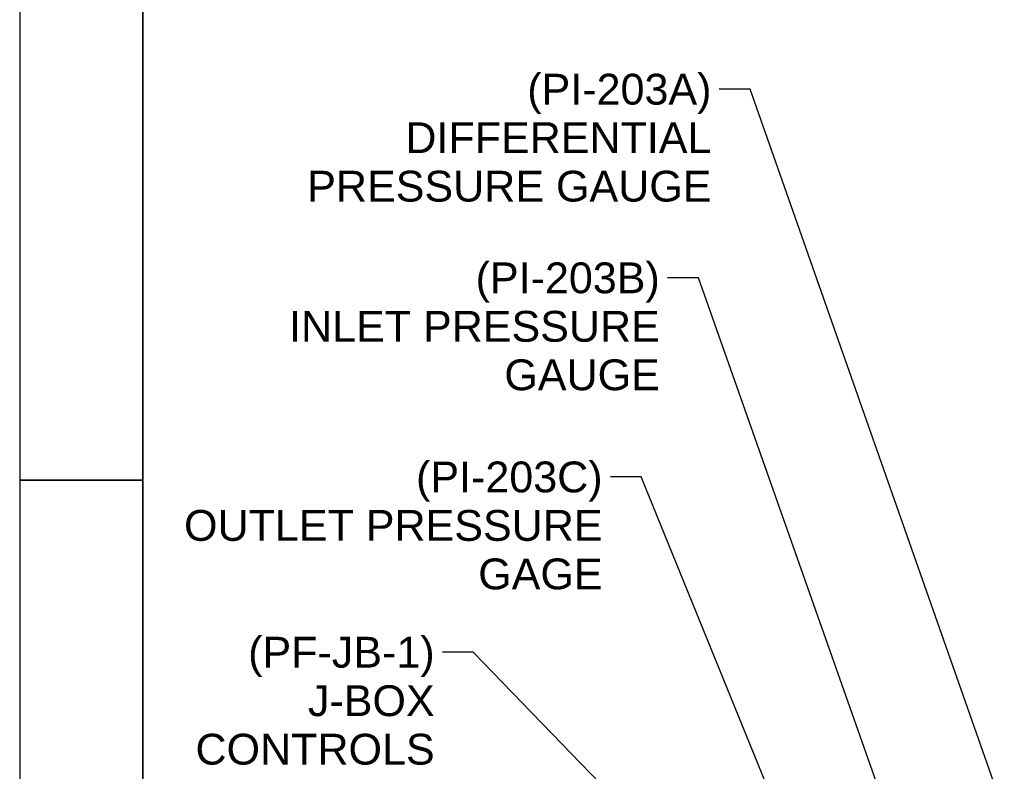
# Model space of a CAD drawing. Header units: inches. Extents: x 4 to 540, y 12 to 340.
# Tile 17 of 122: x 4 to 68, y 157 to 206. Entities that reach past the tile are written whole.
import ezdxf

# ---------------------------------------------------------------- set-up
doc = ezdxf.new("R2010")
doc.units = ezdxf.units.IN
doc.header["$LTSCALE"] = 16
doc.header["$MEASUREMENT"] = 0
doc.layers.get('0').update_dxf_attribs({"lineweight": 25})
doc.layers.get('DEFPOINTS').update_dxf_attribs({"lineweight": 25})
doc.layers.add('BORDER', color=7, linetype='Continuous', lineweight=25)
doc.layers.add('DIMEN', color=7, linetype='Continuous', lineweight=25)
doc.styles.get("Standard").update_dxf_attribs({"font": 'arial.ttf'})
doc.dimstyles.new('DEFAULT-ANSI$7', dxfattribs={"dimscale": 16, "dimtxt": 0.125, "dimasz": 0.125, "dimexe": 0.125, "dimexo": 0.0625, "dimgap": 0.031496, "dimtad": 0, "dimtih": 1, "dimtoh": 1, "dimrnd": 1e-08, "dimzin": 4, "dimdsep": 46, "dimtxsty": 'Standard', "dimblk": 'Filled-1', "dimcen": 0.09, "dimdle": 0.393701, "dimclrd": 256, "dimclre": 256, "dimclrt": 256, "dimadec": 0, "dimazin": 1, "dimtfac": 1.504, "dimtofl": 0, "dimtmove": 0, "dimatfit": 3, "dimldrblk": 'Filled-1', "dimfxl": 1, "dimtolj": 1, "dimtzin": 4, "dimlwd": 25, "dimlwe": 25, "dimarcsym": 0})

# ---------------------------------------------------------------- blocks, each defined once
blk = doc.blocks.new('Borders ProEnergy ANSI-D')
at = {"layer": 'BORDER', "lineweight": 35}
for p, q in [((0.75, 1.25), (0.75, 20.75)), ((0.25, 11), (0.75, 11))]:
    blk.add_line(p, q, dxfattribs=at)
at = {"layer": 'DEFPOINTS'}
blk.add_line((0.25, 21.25), (0.25, 0.75), dxfattribs=at)
blk = doc.blocks.new('Filled-1')
at = {"color": 0}
for p, q in [((0, 0), (-1, 0.25)), ((-1, 0.25), (-1, -0.25)), ((-1, 0), (0, 0)), ((-1, -0.25), (0, 0))]:
    blk.add_line(p, q, dxfattribs=at)
at = {"color": 0, "flags": 128}
blk.add_lwpolyline([(-1, -0.25), (0, 0), (-1, 0.25), (-1, -0.25)], dxfattribs=at)
at = {"color": 0}
blk.add_solid([(-1, -0.25), (0, 0), (-1, 0.25), (-1, -0.25)], dxfattribs=at)

msp = doc.modelspace()

# ---------------------------------------------------------------- block references
at = {"xscale": 16, "yscale": 16, "zscale": 16}
msp.add_blockref('Borders ProEnergy ANSI-D', (0, 0), dxfattribs=at)

# ---------------------------------------------------------------- texts
at = {"layer": 'DIMEN', "char_height": 2, "attachment_point": 3, "line_spacing_factor": 0.944221}
for s, insert, width in [('{(PI-203A)\\PDIFFERENTIAL\\PPRESSURE GAUGE}', (48.897, 202.384), 26.24695), ('{(PI-203B)\\PINLET PRESSURE\\PGAUGE}', (45.544, 190.138), 24.07165), ('{(PI-203C)\\POUTLET PRESSURE\\PGAGE}', (41.832, 177.213), 27.17683), ('{(PF-JB-1)\\PJ-BOX\\PCONTROLS}', (30.932, 165.835), 15.52744)]:
    msp.add_mtext(s, dxfattribs=dict(at, insert=insert, width=width))

# ---------------------------------------------------------------- leaders
at = {"layer": 'DIMEN', "linetype": 'Continuous', "lineweight": 25, "annotation_type": 0, "has_hookline": 1, "hookline_direction": 1}
for points, text_width in [([(67.903, 154.436), (51.401, 201.384), (49.401, 201.384)], 25.873), ([(60.424, 154.047), (48.048, 189.138), (46.048, 189.138)], 23.655), ([(53.48, 153.771), (44.336, 176.213), (42.336, 176.213)], 26.884), ([(56.713, 140.761), (33.436, 164.835), (31.436, 164.835)], 15.239)]:
    msp.add_leader(points, dimstyle='DEFAULT-ANSI$7', override={"dimtad": 0}, dxfattribs=dict(at, text_width=text_width))

doc.saveas('drawing.dxf')
